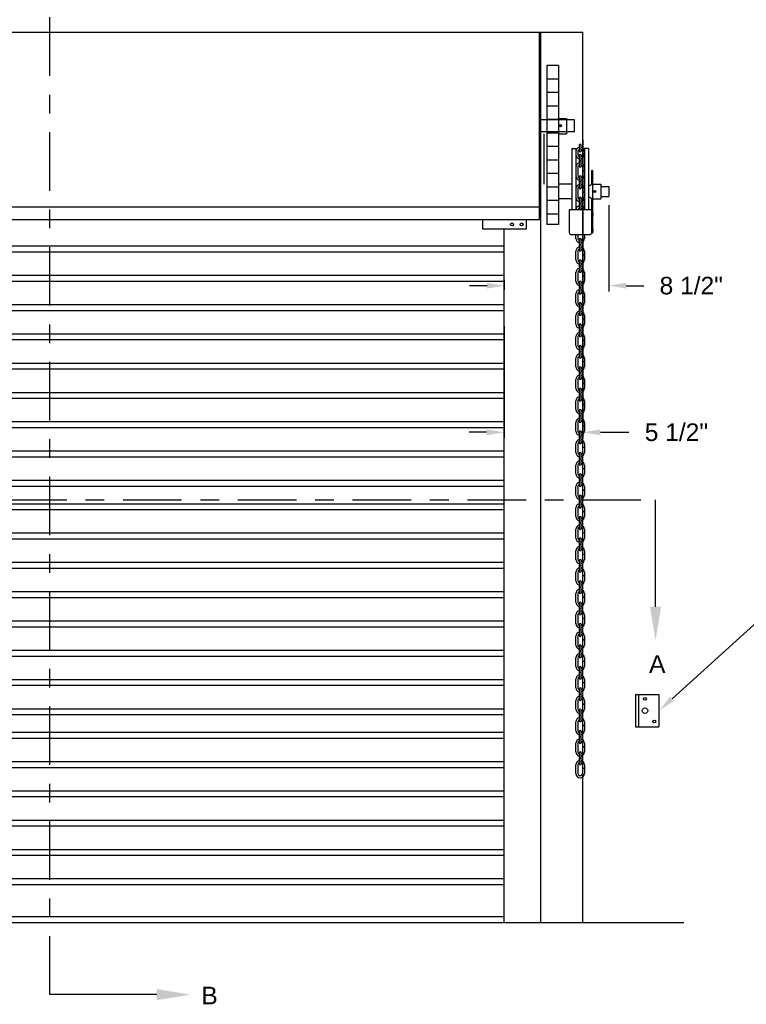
# Model space of a CAD drawing. Header units: inches. Extents: x 169.6 to 213.8, y 195 to 266.5.
# Tile 39 of 50: x 204.1 to 208, y 219.9 to 225.2. Entities that reach past the tile are written whole.
import ezdxf
from ezdxf import colors
from ezdxf.entities.mleader import LeaderData, LeaderLine
from ezdxf.math import Vec2, Vec3

# ---------------------------------------------------------------- set-up
doc = ezdxf.new("R2010")
doc.units = ezdxf.units.IN
doc.header["$LTSCALE"] = 0.25
doc.header["$MEASUREMENT"] = 0
doc.linetypes.add('CENTER', pattern=[2, 1.25, -0.25, 0.25, -0.25])
for name, color, linetype in [('ANNOTATIONS', 1, 'Continuous'), ('CHAIN HOIST RH', 7, 'Continuous'), ('SECTION CUTS', 6, 'CENTER')]:
    doc.layers.add(name, color=color, linetype=linetype)
doc.styles.add('ARIAL', font='arial.ttf', dxfattribs={"height": 0.09375})
doc.styles.get("Standard").update_dxf_attribs({"font": 'romans.shx'})
doc.dimstyles.new('STANDARD$0', dxfattribs={"dimtxt": 0.09375, "dimasz": 0.09375, "dimexe": 0.03125, "dimexo": 0.046875, "dimgap": 0.09, "dimtad": 0, "dimtih": 1, "dimtoh": 1, "dimdec": 4, "dimzin": 0, "dimdsep": 46, "dimtxsty": 'ARIAL', "dimcen": 0.09, "dimadec": 0, "dimazin": 0, "dimtfac": 1, "dimtdec": 4, "dimtofl": 0, "dimtmove": 0, "dimatfit": 1, "dimfxl": 1, "dimtolj": 1, "dimtzin": 0, "dimarcsym": 0})

# ---------------------------------------------------------------- blocks, each defined once
blk = doc.blocks.new('*D60')
at = {"layer": 'ANNOTATIONS', "color": 0, "lineweight": -2, "transparency": 16777216}
for p, q in [((207.1082, 224.5253), (207.1082, 222.9317)), ((206.6881, 223.5294), (206.6881, 222.9317)), ((206.5944, 222.9629), (206.5006, 222.9629)), ((207.2019, 222.9629), (207.3539, 222.9629))]:
    blk.add_line(p, q, dxfattribs=at)
at = {"layer": 'ANNOTATIONS', "color": 0, "transparency": 16777216}
for points in [[(206.5944, 222.9785), (206.5944, 222.9473), (206.6881, 222.9629)], [(207.2019, 222.9785), (207.2019, 222.9473), (207.1082, 222.9629)]]:
    blk.add_solid(points, dxfattribs=at)
at = {"layer": 'defpoints', "color": 0, "transparency": 16777216}
for p in [(207.1082, 224.5722), (206.6881, 223.5763), (207.1082, 222.9629)]:
    blk.add_point(p, dxfattribs=at)
at = {"layer": 'ANNOTATIONS', "color": 0, "transparency": 16777216, "insert": (207.607, 222.9629), "char_height": 0.09375, "attachment_point": 5, "style": 'ARIAL'}
blk.add_mtext('\\A1;5 1/2"', dxfattribs=at)
blk = doc.blocks.new('*D71')
at = {"layer": 'ANNOTATIONS', "color": 0, "lineweight": -2, "transparency": 16777216}
for p, q in [((207.2455, 224.1746), (207.2455, 223.7138)), ((206.6904, 223.7232), (206.6904, 223.7763)), ((206.5967, 223.745), (206.5029, 223.745)), ((207.3393, 223.745), (207.433, 223.745))]:
    blk.add_line(p, q, dxfattribs=at)
at = {"layer": 'ANNOTATIONS', "color": 0, "transparency": 16777216}
for points in [[(206.5967, 223.7606), (206.5967, 223.7294), (206.6904, 223.745)], [(207.3393, 223.7606), (207.3393, 223.7294), (207.2455, 223.745)]]:
    blk.add_solid(points, dxfattribs=at)
at = {"layer": 'defpoints', "color": 0, "transparency": 16777216}
for p in [(207.2455, 224.2215), (207.2455, 223.745), (206.6904, 223.6763)]:
    blk.add_point(p, dxfattribs=at)
at = {"layer": 'ANNOTATIONS', "color": 0, "transparency": 16777216, "insert": (207.6862, 223.745), "char_height": 0.09375, "attachment_point": 5, "style": 'ARIAL'}
blk.add_mtext('\\A1;8 1/2"', dxfattribs=at)

msp = doc.modelspace()

# ---------------------------------------------------------------- linework, layer by layer
at = {"layer": 'CHAIN HOIST RH', "linetype": 'Continuous'}
for p, q in [((201.26806, 225.0981), (207.1082, 225.0981)), ((206.87563, 224.0981), (206.87563, 225.0981)), ((206.88351, 220.3481), (206.88351, 225.0981)), ((207.1082, 220.3481), (207.1082, 225.0981)), ((207.06313, 224.62935), (206.87563, 224.62935)), ((207.06313, 224.56685), (207.06313, 224.62935)), ((206.87563, 224.56685), (207.06313, 224.56685)), ((206.90136, 224.28672), (206.90136, 224.55458)), ((206.87563, 224.16391), (201.50063, 224.16391)), ((201.50063, 224.0981), (206.87563, 224.0981)), ((206.57418, 224.04568), (206.57418, 224.0981)), ((206.80499, 224.0981), (206.80499, 224.04568)), ((206.80499, 224.04568), (206.57418, 224.04568)), ((206.68813, 220.3481), (206.68813, 224.04568)), ((207.38891, 221.56454), (207.38891, 221.39266)), ((207.38891, 221.56454), (207.51391, 221.56454)), ((207.40453, 221.56454), (207.40453, 221.39266)), ((207.51391, 221.56454), (207.51391, 221.39266)), ((207.38891, 221.39266), (207.51391, 221.39266))]:
    msp.add_line(p, q, dxfattribs=at)
at = {"layer": 'CHAIN HOIST RH'}
for p, q in [((206.91488, 224.91858), (206.91488, 224.07054)), ((206.97707, 224.91858), (206.91488, 224.91858)), ((206.97707, 224.91858), (206.97707, 224.07054)), ((206.97707, 224.84697), (206.91488, 224.84697)), ((206.97707, 224.77497), (206.91488, 224.77497)), ((206.97707, 224.70297), (206.91488, 224.70297)), ((206.97707, 224.63097), (206.91488, 224.63097)), ((206.97707, 224.63741), (207.02078, 224.63741)), ((207.02078, 224.63741), (207.02078, 224.55458)), ((206.97707, 224.55897), (206.91488, 224.55897)), ((206.97707, 224.55458), (207.02078, 224.55458)), ((206.97707, 224.48697), (206.91488, 224.48697)), ((207.04868, 224.47661), (207.0706, 224.47661)), ((207.04868, 224.47661), (207.04868, 224.15042)), ((207.0706, 224.47661), (207.0706, 224.15042)), ((207.0817, 224.46067), (207.0817, 224.44442)), ((207.08797, 224.49418), (207.08797, 224.46443)), ((207.09907, 224.46443), (207.09907, 224.49418)), ((207.10534, 224.46067), (207.10534, 224.44442)), ((207.11644, 224.47661), (207.11644, 224.15042)), ((207.13837, 224.47661), (207.11644, 224.47661)), ((207.13837, 224.47661), (207.13837, 224.15042)), ((206.97707, 224.41497), (206.91488, 224.41497)), ((207.08797, 224.43909), (207.08797, 224.41271)), ((207.08797, 224.41271), (207.09907, 224.41271)), ((207.08797, 224.41181), (207.08797, 224.38205)), ((207.08797, 224.41181), (207.09907, 224.41181)), ((207.09907, 224.41271), (207.09907, 224.43909)), ((207.09907, 224.38205), (207.09907, 224.41181)), ((207.10534, 224.45184), (207.11644, 224.45184)), ((207.10534, 224.45094), (207.11644, 224.45094)), ((207.0817, 224.37672), (207.0817, 224.3303)), ((207.10534, 224.37672), (207.10534, 224.35889)), ((207.10534, 224.35889), (207.11644, 224.35889)), ((207.10534, 224.358), (207.11644, 224.358)), ((207.10534, 224.358), (207.10534, 224.3303)), ((207.15501, 224.29001), (207.15501, 224.35865)), ((207.15947, 224.35865), (207.15501, 224.35865)), ((207.15947, 224.35865), (207.15947, 224.02564)), ((206.97707, 224.34297), (206.91488, 224.34297)), ((207.08797, 224.32497), (207.08797, 224.26793)), ((207.08797, 224.30098), (207.09907, 224.30098)), ((207.08797, 224.30008), (207.09907, 224.30008)), ((207.09907, 224.26793), (207.09907, 224.32497)), ((206.97707, 224.27097), (206.91488, 224.27097)), ((207.04868, 224.28672), (206.97707, 224.28672)), ((207.0817, 224.2626), (207.0817, 224.21618)), ((207.10534, 224.2626), (207.10534, 224.24477)), ((207.10534, 224.24477), (207.11644, 224.24477)), ((207.10534, 224.24387), (207.11644, 224.24387)), ((207.10534, 224.24387), (207.10534, 224.21618)), ((207.14526, 224.28026), (207.13837, 224.28026)), ((207.15947, 224.28672), (207.20317, 224.28672)), ((207.20317, 224.28672), (207.20317, 224.2081)), ((207.20317, 224.27336), (207.24552, 224.27336)), ((207.24552, 224.27336), (207.24552, 224.22146)), ((206.97707, 224.19897), (206.91488, 224.19897)), ((207.04868, 224.2081), (206.97707, 224.2081)), ((207.08797, 224.21085), (207.08797, 224.18446)), ((207.09907, 224.18446), (207.09907, 224.21085)), ((207.14526, 224.21456), (207.13837, 224.21456)), ((207.15501, 224.02797), (207.15501, 224.20481)), ((207.15947, 224.2081), (207.20317, 224.2081)), ((207.20317, 224.22146), (207.24552, 224.22146)), ((207.03469, 224.15042), (207.03469, 224.02797)), ((207.15501, 224.15042), (207.03469, 224.15042)), ((207.08797, 224.18446), (207.09907, 224.18446)), ((207.08797, 224.18356), (207.09907, 224.18356)), ((207.08797, 224.18356), (207.08797, 224.15381)), ((207.09907, 224.15381), (207.09907, 224.18356)), ((206.97707, 224.12697), (206.91488, 224.12697)), ((206.97707, 224.07054), (206.91488, 224.07054)), ((207.04444, 224.01822), (207.14526, 224.01822)), ((207.0706, 223.99684), (207.0706, 224.01822)), ((207.0817, 224.01822), (207.0817, 223.99684)), ((207.08797, 223.9915), (207.08797, 223.96512)), ((207.09907, 223.96512), (207.09907, 223.9915)), ((207.10534, 224.01822), (207.10534, 223.99684)), ((207.11644, 224.01822), (207.11644, 223.99684)), ((207.15501, 224.0274), (207.15501, 224.02564)), ((207.15947, 224.02564), (207.15501, 224.02564)), ((207.0706, 223.88271), (207.0706, 223.92914)), ((207.0817, 223.92914), (207.0817, 223.88271)), ((207.08797, 223.96512), (207.09907, 223.96512)), ((207.08797, 223.96422), (207.09907, 223.96422)), ((207.08797, 223.96422), (207.08797, 223.93447)), ((207.09907, 223.93447), (207.09907, 223.96422)), ((207.10534, 223.92914), (207.10534, 223.91131)), ((207.11644, 223.92914), (207.11644, 223.91131)), ((207.08797, 223.87738), (207.08797, 223.851)), ((207.09907, 223.851), (207.09907, 223.87738)), ((207.10534, 223.91131), (207.11644, 223.91131)), ((207.10534, 223.91041), (207.10534, 223.88271)), ((207.10534, 223.91041), (207.11644, 223.91041)), ((207.11644, 223.91041), (207.11644, 223.88271)), ((207.08797, 223.851), (207.09907, 223.851)), ((207.08797, 223.8501), (207.08797, 223.82034)), ((207.08797, 223.8501), (207.09907, 223.8501)), ((207.09907, 223.82034), (207.09907, 223.8501)), ((207.0706, 223.76859), (207.0706, 223.81501)), ((207.0817, 223.81501), (207.0817, 223.76859)), ((207.10534, 223.81501), (207.10534, 223.79719)), ((207.10534, 223.79719), (207.11644, 223.79719)), ((207.10534, 223.79629), (207.11644, 223.79629)), ((207.10534, 223.79629), (207.10534, 223.76859)), ((207.11644, 223.81501), (207.11644, 223.79719)), ((207.11644, 223.79629), (207.11644, 223.76859)), ((207.08797, 223.76326), (207.08797, 223.73688)), ((207.08797, 223.73688), (207.09907, 223.73688)), ((207.08797, 223.73598), (207.08797, 223.70622)), ((207.08797, 223.73598), (207.09907, 223.73598)), ((207.09907, 223.73688), (207.09907, 223.76326)), ((207.09907, 223.70622), (207.09907, 223.73598)), ((207.0706, 223.65447), (207.0706, 223.70089)), ((207.0817, 223.70089), (207.0817, 223.65447)), ((207.10534, 223.70089), (207.10534, 223.68307)), ((207.10534, 223.68307), (207.11644, 223.68307)), ((207.10534, 223.68217), (207.11644, 223.68217)), ((207.10534, 223.68217), (207.10534, 223.65447)), ((207.11644, 223.70089), (207.11644, 223.68307)), ((207.11644, 223.68217), (207.11644, 223.65447)), ((207.08797, 223.64914), (207.08797, 223.62276)), ((207.08797, 223.62276), (207.09907, 223.62276)), ((207.08797, 223.62186), (207.08797, 223.5921)), ((207.08797, 223.62186), (207.09907, 223.62186)), ((207.09907, 223.62276), (207.09907, 223.64914)), ((207.09907, 223.5921), (207.09907, 223.62186)), ((207.0706, 223.54035), (207.0706, 223.58677)), ((207.0817, 223.58677), (207.0817, 223.54035)), ((207.10534, 223.58677), (207.10534, 223.56894)), ((207.10534, 223.56894), (207.11644, 223.56894)), ((207.10534, 223.56804), (207.11644, 223.56804)), ((207.10534, 223.56804), (207.10534, 223.54035)), ((207.11644, 223.58677), (207.11644, 223.56894)), ((207.11644, 223.56804), (207.11644, 223.54035)), ((207.08797, 223.53502), (207.08797, 223.50863)), ((207.08797, 223.50863), (207.09907, 223.50863)), ((207.09907, 223.50863), (207.09907, 223.53502)), ((207.0706, 223.42623), (207.0706, 223.47265)), ((207.0817, 223.47265), (207.0817, 223.42623)), ((207.08797, 223.50773), (207.08797, 223.47798)), ((207.08797, 223.50773), (207.09907, 223.50773)), ((207.09907, 223.47798), (207.09907, 223.50773)), ((207.10534, 223.47265), (207.10534, 223.45482)), ((207.11644, 223.47265), (207.11644, 223.45482)), ((207.08797, 223.42089), (207.08797, 223.39451)), ((207.09907, 223.39451), (207.09907, 223.42089)), ((207.10534, 223.45482), (207.11644, 223.45482)), ((207.10534, 223.45392), (207.11644, 223.45392)), ((207.10534, 223.45392), (207.10534, 223.42623)), ((207.11644, 223.45392), (207.11644, 223.42623)), ((207.0706, 223.3121), (207.0706, 223.35853)), ((207.0817, 223.35853), (207.0817, 223.3121)), ((207.08797, 223.39451), (207.09907, 223.39451)), ((207.08797, 223.39361), (207.09907, 223.39361)), ((207.08797, 223.39361), (207.08797, 223.36386)), ((207.09907, 223.36386), (207.09907, 223.39361)), ((207.10534, 223.35853), (207.10534, 223.3407)), ((207.11644, 223.35853), (207.11644, 223.3407)), ((207.08797, 223.30677), (207.08797, 223.28039)), ((207.09907, 223.28039), (207.09907, 223.30677)), ((207.10534, 223.3407), (207.11644, 223.3407)), ((207.10534, 223.3398), (207.10534, 223.3121)), ((207.10534, 223.3398), (207.11644, 223.3398)), ((207.11644, 223.3398), (207.11644, 223.3121)), ((207.08797, 223.28039), (207.09907, 223.28039)), ((207.08797, 223.27949), (207.09907, 223.27949)), ((207.08797, 223.27949), (207.08797, 223.24974)), ((207.09907, 223.24974), (207.09907, 223.27949)), ((207.0706, 223.19798), (207.0706, 223.2444)), ((207.0817, 223.2444), (207.0817, 223.19798)), ((207.10534, 223.2444), (207.10534, 223.22658)), ((207.10534, 223.22658), (207.11644, 223.22658)), ((207.10534, 223.22568), (207.10534, 223.19798)), ((207.10534, 223.22568), (207.11644, 223.22568)), ((207.11644, 223.2444), (207.11644, 223.22658)), ((207.11644, 223.22568), (207.11644, 223.19798)), ((207.08797, 223.19265), (207.08797, 223.16627)), ((207.08797, 223.16627), (207.09907, 223.16627)), ((207.08797, 223.16537), (207.09907, 223.16537)), ((207.08797, 223.16537), (207.08797, 223.13561)), ((207.09907, 223.16627), (207.09907, 223.19265)), ((207.09907, 223.13561), (207.09907, 223.16537)), ((207.0706, 223.08386), (207.0706, 223.13028)), ((207.0817, 223.13028), (207.0817, 223.08386)), ((207.10534, 223.13028), (207.10534, 223.11246)), ((207.10534, 223.11246), (207.11644, 223.11246)), ((207.10534, 223.11156), (207.10534, 223.08386)), ((207.10534, 223.11156), (207.11644, 223.11156)), ((207.11644, 223.13028), (207.11644, 223.11246)), ((207.11644, 223.11156), (207.11644, 223.08386)), ((207.08797, 223.07853), (207.08797, 223.05215)), ((207.08797, 223.05215), (207.09907, 223.05215)), ((207.08797, 223.05125), (207.09907, 223.05125)), ((207.08797, 223.05125), (207.08797, 223.02149)), ((207.09907, 223.05215), (207.09907, 223.07853)), ((207.09907, 223.02149), (207.09907, 223.05125)), ((207.0706, 222.96974), (207.0706, 223.01616)), ((207.0817, 223.01616), (207.0817, 222.96974)), ((207.10534, 223.01616), (207.10534, 222.99833)), ((207.10534, 222.99833), (207.11644, 222.99833)), ((207.10534, 222.99744), (207.10534, 222.96974)), ((207.10534, 222.99744), (207.11644, 222.99744)), ((207.11644, 223.01616), (207.11644, 222.99833)), ((207.11644, 222.99744), (207.11644, 222.96974)), ((207.08797, 222.96441), (207.08797, 222.93802)), ((207.08797, 222.93802), (207.09907, 222.93802)), ((207.08797, 222.93713), (207.08797, 222.90737)), ((207.08797, 222.93713), (207.09907, 222.93713)), ((207.09907, 222.93802), (207.09907, 222.96441)), ((207.09907, 222.90737), (207.09907, 222.93713)), ((207.0706, 222.85562), (207.0706, 222.90204)), ((207.0817, 222.90204), (207.0817, 222.85562)), ((207.10534, 222.90204), (207.10534, 222.88421)), ((207.10534, 222.88421), (207.11644, 222.88421)), ((207.10534, 222.88331), (207.11644, 222.88331)), ((207.10534, 222.88331), (207.10534, 222.85562)), ((207.11644, 222.90204), (207.11644, 222.88421)), ((207.11644, 222.88331), (207.11644, 222.85562)), ((207.08797, 222.85029), (207.08797, 222.8239)), ((207.09907, 222.8239), (207.09907, 222.85029)), ((207.0706, 222.74149), (207.0706, 222.78792)), ((207.0817, 222.78792), (207.0817, 222.74149)), ((207.08797, 222.8239), (207.09907, 222.8239)), ((207.08797, 222.823), (207.08797, 222.79325)), ((207.08797, 222.823), (207.09907, 222.823)), ((207.09907, 222.79325), (207.09907, 222.823)), ((207.10534, 222.78792), (207.10534, 222.77009)), ((207.11644, 222.78792), (207.11644, 222.77009)), ((207.08797, 222.73616), (207.08797, 222.70978)), ((207.09907, 222.70978), (207.09907, 222.73616)), ((207.10534, 222.77009), (207.11644, 222.77009)), ((207.10534, 222.76919), (207.11644, 222.76919)), ((207.10534, 222.76919), (207.10534, 222.74149)), ((207.11644, 222.76919), (207.11644, 222.74149)), ((207.0706, 222.62737), (207.0706, 222.6738)), ((207.0817, 222.6738), (207.0817, 222.62737)), ((207.08797, 222.70978), (207.09907, 222.70978)), ((207.08797, 222.70888), (207.09907, 222.70888)), ((207.08797, 222.70888), (207.08797, 222.67913)), ((207.09907, 222.67913), (207.09907, 222.70888)), ((207.10534, 222.6738), (207.10534, 222.65597)), ((207.11644, 222.6738), (207.11644, 222.65597)), ((207.08797, 222.62204), (207.08797, 222.59566)), ((207.09907, 222.59566), (207.09907, 222.62204)), ((207.10534, 222.65597), (207.11644, 222.65597)), ((207.10534, 222.65507), (207.10534, 222.62737)), ((207.10534, 222.65507), (207.11644, 222.65507)), ((207.11644, 222.65507), (207.11644, 222.62737)), ((207.08797, 222.59566), (207.09907, 222.59566)), ((207.08797, 222.59476), (207.08797, 222.565)), ((207.08797, 222.59476), (207.09907, 222.59476)), ((207.09907, 222.565), (207.09907, 222.59476)), ((207.0706, 222.51325), (207.0706, 222.55967)), ((207.0817, 222.55967), (207.0817, 222.51325)), ((207.10534, 222.55967), (207.10534, 222.54185)), ((207.10534, 222.54185), (207.11644, 222.54185)), ((207.10534, 222.54095), (207.11644, 222.54095)), ((207.10534, 222.54095), (207.10534, 222.51325)), ((207.11644, 222.55967), (207.11644, 222.54185)), ((207.11644, 222.54095), (207.11644, 222.51325)), ((207.08797, 222.50792), (207.08797, 222.48154)), ((207.08797, 222.48154), (207.09907, 222.48154)), ((207.08797, 222.48064), (207.08797, 222.45088)), ((207.08797, 222.48064), (207.09907, 222.48064)), ((207.09907, 222.48154), (207.09907, 222.50792)), ((207.09907, 222.45088), (207.09907, 222.48064)), ((207.0706, 222.39913), (207.0706, 222.44555)), ((207.0817, 222.44555), (207.0817, 222.39913)), ((207.10534, 222.44555), (207.10534, 222.42772)), ((207.10534, 222.42772), (207.11644, 222.42772)), ((207.10534, 222.42683), (207.11644, 222.42683)), ((207.10534, 222.42683), (207.10534, 222.39913)), ((207.11644, 222.44555), (207.11644, 222.42772)), ((207.11644, 222.42683), (207.11644, 222.39913)), ((207.08797, 222.3938), (207.08797, 222.36741)), ((207.08797, 222.36741), (207.09907, 222.36741)), ((207.08797, 222.36652), (207.08797, 222.33676)), ((207.08797, 222.36652), (207.09907, 222.36652)), ((207.09907, 222.36741), (207.09907, 222.3938)), ((207.09907, 222.33676), (207.09907, 222.36652)), ((207.0706, 222.28501), (207.0706, 222.33143)), ((207.0817, 222.33143), (207.0817, 222.28501)), ((207.10534, 222.33143), (207.10534, 222.3136)), ((207.10534, 222.3136), (207.11644, 222.3136)), ((207.10534, 222.3127), (207.11644, 222.3127)), ((207.10534, 222.3127), (207.10534, 222.28501)), ((207.11644, 222.33143), (207.11644, 222.3136)), ((207.11644, 222.3127), (207.11644, 222.28501)), ((207.08797, 222.27968), (207.08797, 222.25329)), ((207.08797, 222.25329), (207.09907, 222.25329)), ((207.08797, 222.25239), (207.08797, 222.22264)), ((207.08797, 222.25239), (207.09907, 222.25239)), ((207.09907, 222.25329), (207.09907, 222.27968)), ((207.09907, 222.22264), (207.09907, 222.25239)), ((207.0706, 222.17088), (207.0706, 222.21731)), ((207.0817, 222.21731), (207.0817, 222.17088)), ((207.10534, 222.21731), (207.10534, 222.19948)), ((207.10534, 222.19948), (207.11644, 222.19948)), ((207.10534, 222.19858), (207.11644, 222.19858)), ((207.10534, 222.19858), (207.10534, 222.17088)), ((207.11644, 222.21731), (207.11644, 222.19948)), ((207.11644, 222.19858), (207.11644, 222.17088)), ((207.08797, 222.16555), (207.08797, 222.13917)), ((207.09907, 222.13917), (207.09907, 222.16555)), ((207.0706, 222.05676), (207.0706, 222.10319)), ((207.0817, 222.10319), (207.0817, 222.05676)), ((207.08797, 222.13917), (207.09907, 222.13917)), ((207.08797, 222.13827), (207.09907, 222.13827)), ((207.08797, 222.13827), (207.08797, 222.10852)), ((207.09907, 222.10852), (207.09907, 222.13827)), ((207.10534, 222.10319), (207.10534, 222.08536)), ((207.11644, 222.10319), (207.11644, 222.08536)), ((207.08797, 222.05143), (207.08797, 222.02505)), ((207.09907, 222.02505), (207.09907, 222.05143)), ((207.10534, 222.08536), (207.11644, 222.08536)), ((207.10534, 222.08446), (207.10534, 222.05676)), ((207.10534, 222.08446), (207.11644, 222.08446)), ((207.11644, 222.08446), (207.11644, 222.05676)), ((207.0706, 221.94264), (207.0706, 221.98906)), ((207.0817, 221.98906), (207.0817, 221.94264)), ((207.08797, 222.02505), (207.09907, 222.02505)), ((207.08797, 222.02415), (207.09907, 222.02415)), ((207.08797, 222.02415), (207.08797, 221.99439)), ((207.09907, 221.99439), (207.09907, 222.02415)), ((207.10534, 221.98906), (207.10534, 221.97124)), ((207.11644, 221.98906), (207.11644, 221.97124)), ((207.08797, 221.93731), (207.08797, 221.91093)), ((207.09907, 221.91093), (207.09907, 221.93731)), ((207.10534, 221.97124), (207.11644, 221.97124)), ((207.10534, 221.97034), (207.10534, 221.94264)), ((207.10534, 221.97034), (207.11644, 221.97034)), ((207.11644, 221.97034), (207.11644, 221.94264)), ((207.08797, 221.91093), (207.09907, 221.91093)), ((207.08797, 221.91003), (207.09907, 221.91003)), ((207.08797, 221.91003), (207.08797, 221.88027)), ((207.09907, 221.88027), (207.09907, 221.91003)), ((207.0706, 221.82852), (207.0706, 221.87494)), ((207.0817, 221.87494), (207.0817, 221.82852)), ((207.10534, 221.87494), (207.10534, 221.85712)), ((207.10534, 221.85712), (207.11644, 221.85712)), ((207.10534, 221.85622), (207.10534, 221.82852)), ((207.10534, 221.85622), (207.11644, 221.85622)), ((207.11644, 221.87494), (207.11644, 221.85712)), ((207.11644, 221.85622), (207.11644, 221.82852)), ((207.08797, 221.82319), (207.08797, 221.79681)), ((207.08797, 221.79681), (207.09907, 221.79681)), ((207.08797, 221.79591), (207.08797, 221.76615)), ((207.08797, 221.79591), (207.09907, 221.79591)), ((207.09907, 221.79681), (207.09907, 221.82319)), ((207.09907, 221.76615), (207.09907, 221.79591)), ((207.0706, 221.7144), (207.0706, 221.76082)), ((207.0817, 221.76082), (207.0817, 221.7144)), ((207.10534, 221.76082), (207.10534, 221.74299)), ((207.10534, 221.74299), (207.11644, 221.74299)), ((207.10534, 221.74209), (207.11644, 221.74209)), ((207.10534, 221.74209), (207.10534, 221.7144)), ((207.11644, 221.76082), (207.11644, 221.74299)), ((207.11644, 221.74209), (207.11644, 221.7144)), ((207.08797, 221.70907), (207.08797, 221.68268)), ((207.08797, 221.68268), (207.09907, 221.68268)), ((207.08797, 221.68178), (207.08797, 221.65203)), ((207.08797, 221.68178), (207.09907, 221.68178)), ((207.09907, 221.68268), (207.09907, 221.70907)), ((207.09907, 221.65203), (207.09907, 221.68178)), ((207.0706, 221.60028), (207.0706, 221.6467)), ((207.0817, 221.6467), (207.0817, 221.60028)), ((207.10534, 221.6467), (207.10534, 221.62887)), ((207.10534, 221.62887), (207.11644, 221.62887)), ((207.10534, 221.62797), (207.11644, 221.62797)), ((207.10534, 221.62797), (207.10534, 221.60028)), ((207.11644, 221.6467), (207.11644, 221.62887)), ((207.11644, 221.62797), (207.11644, 221.60028)), ((207.08797, 221.59494), (207.08797, 221.56856)), ((207.08797, 221.56856), (207.09907, 221.56856)), ((207.08797, 221.56766), (207.08797, 221.53791)), ((207.08797, 221.56766), (207.09907, 221.56766)), ((207.09907, 221.56856), (207.09907, 221.59494)), ((207.09907, 221.53791), (207.09907, 221.56766)), ((207.0706, 221.48615), (207.0706, 221.53258)), ((207.0817, 221.53258), (207.0817, 221.48615)), ((207.10534, 221.53258), (207.10534, 221.51475)), ((207.10534, 221.51475), (207.11644, 221.51475)), ((207.10534, 221.51385), (207.11644, 221.51385)), ((207.10534, 221.51385), (207.10534, 221.48615)), ((207.11644, 221.53258), (207.11644, 221.51475)), ((207.11644, 221.51385), (207.11644, 221.48615)), ((207.08797, 221.48082), (207.08797, 221.45444)), ((207.09907, 221.45444), (207.09907, 221.48082)), ((207.0706, 221.37203), (207.0706, 221.41845)), ((207.0817, 221.41845), (207.0817, 221.37203)), ((207.08797, 221.45444), (207.09907, 221.45444)), ((207.08797, 221.45354), (207.08797, 221.42379)), ((207.08797, 221.45354), (207.09907, 221.45354)), ((207.09907, 221.42379), (207.09907, 221.45354)), ((207.10534, 221.41845), (207.10534, 221.40063)), ((207.11644, 221.41845), (207.11644, 221.40063)), ((207.08797, 221.3667), (207.08797, 221.34032)), ((207.09907, 221.34032), (207.09907, 221.3667)), ((207.10534, 221.40063), (207.11644, 221.40063)), ((207.10534, 221.39973), (207.11644, 221.39973)), ((207.10534, 221.39973), (207.10534, 221.37203)), ((207.11644, 221.39973), (207.11644, 221.37203)), ((207.0706, 221.25791), (207.0706, 221.30433)), ((207.0817, 221.30433), (207.0817, 221.25791)), ((207.08797, 221.34032), (207.09907, 221.34032)), ((207.08797, 221.33942), (207.09907, 221.33942)), ((207.08797, 221.33942), (207.08797, 221.30966)), ((207.09907, 221.30966), (207.09907, 221.33942)), ((207.10534, 221.30433), (207.10534, 221.28651)), ((207.11644, 221.30433), (207.11644, 221.28651)), ((207.08797, 221.25258), (207.08797, 221.2262)), ((207.09907, 221.2262), (207.09907, 221.25258)), ((207.10534, 221.28651), (207.11644, 221.28651)), ((207.10534, 221.28561), (207.10534, 221.25791)), ((207.10534, 221.28561), (207.11644, 221.28561)), ((207.11644, 221.28561), (207.11644, 221.25791)), ((207.08797, 221.2262), (207.09907, 221.2262)), ((207.08797, 221.2253), (207.09907, 221.2253)), ((207.08797, 221.2253), (207.08797, 221.19554)), ((207.09907, 221.19554), (207.09907, 221.2253)), ((207.0706, 221.14379), (207.0706, 221.19021)), ((207.0817, 221.19021), (207.0817, 221.14379)), ((207.10534, 221.19021), (207.10534, 221.17238)), ((207.10534, 221.17238), (207.11644, 221.17238)), ((207.10534, 221.17148), (207.10534, 221.14379)), ((207.10534, 221.17148), (207.11644, 221.17148)), ((207.11644, 221.19021), (207.11644, 221.17238)), ((207.11644, 221.17148), (207.11644, 221.14379)), ((206.68813, 220.37935), (201.68813, 220.37935)), ((200.89514, 220.3481), (207.64729, 220.3481))]:
    msp.add_line(p, q, dxfattribs=at)
at = {"layer": 'CHAIN HOIST RH', "color": 7}
for p, q in [((201.68813, 223.95732), (206.68813, 223.95732)), ((201.68813, 223.92607), (206.68813, 223.92607)), ((201.68813, 223.80107), (206.68813, 223.80107)), ((201.68813, 223.76982), (206.68813, 223.76982)), ((201.68813, 223.64482), (206.68813, 223.64482)), ((201.68813, 223.61357), (206.68813, 223.61357)), ((201.68813, 223.48857), (206.68813, 223.48857)), ((201.68813, 223.45732), (206.68813, 223.45732)), ((201.68813, 223.33232), (206.68813, 223.33232)), ((201.68813, 223.30107), (206.68813, 223.30107)), ((201.68813, 223.17607), (206.68813, 223.17607)), ((201.68813, 223.14482), (206.68813, 223.14482)), ((201.68813, 223.01982), (206.68813, 223.01982)), ((201.68813, 222.98857), (206.68813, 222.98857)), ((201.68813, 222.86357), (206.68813, 222.86357)), ((201.68813, 222.83232), (206.68813, 222.83232)), ((201.68813, 222.70732), (206.68813, 222.70732)), ((201.68813, 222.67607), (206.68813, 222.67607)), ((201.68813, 222.58232), (206.68813, 222.58232)), ((201.68813, 222.55107), (206.68813, 222.55107)), ((201.68813, 222.42607), (206.68813, 222.42607)), ((201.68813, 222.39482), (206.68813, 222.39482)), ((201.68813, 222.26982), (206.68813, 222.26982)), ((201.68813, 222.23857), (206.68813, 222.23857)), ((201.68813, 222.11357), (206.68813, 222.11357)), ((201.68813, 222.08232), (206.68813, 222.08232)), ((201.68813, 221.95732), (206.68813, 221.95732)), ((201.68813, 221.92607), (206.68813, 221.92607)), ((201.68813, 221.80107), (206.68813, 221.80107)), ((201.68813, 221.76982), (206.68813, 221.76982)), ((201.68813, 221.64482), (206.68813, 221.64482)), ((201.68813, 221.61357), (206.68813, 221.61357)), ((201.68813, 221.48857), (206.68813, 221.48857)), ((201.68813, 221.45732), (206.68813, 221.45732)), ((201.68813, 221.36357), (206.68813, 221.36357)), ((201.68813, 221.33232), (206.68813, 221.33232)), ((201.68813, 221.20732), (206.68813, 221.20732)), ((201.68813, 221.17607), (206.68813, 221.17607)), ((201.68813, 221.05107), (206.68813, 221.05107)), ((201.68813, 221.01982), (206.68813, 221.01982)), ((201.68813, 220.89482), (206.68813, 220.89482)), ((201.68813, 220.86357), (206.68813, 220.86357)), ((201.68813, 220.73857), (206.68813, 220.73857)), ((201.68813, 220.70732), (206.68813, 220.70732)), ((201.68813, 220.58232), (206.68813, 220.58232)), ((201.68813, 220.55107), (206.68813, 220.55107))]:
    msp.add_line(p, q, dxfattribs=at)
at = {"layer": 'CHAIN HOIST RH'}
for points in [[(206.98555, 224.59833), (206.98701, 224.60086), (206.98994, 224.60086), (206.9914, 224.59833), (206.98994, 224.5958), (206.98701, 224.5958)], [(207.16794, 224.24764), (207.16941, 224.25017), (207.17233, 224.25017), (207.17379, 224.24764), (207.17233, 224.24511), (207.16941, 224.24511)]]:
    msp.add_lwpolyline(points, close=True, dxfattribs=at)
for centre in [(206.98847, 224.59833), (207.17087, 224.24764)]:
    msp.add_circle(centre, 0.0057, dxfattribs=at)
at = {"layer": 'CHAIN HOIST RH', "linetype": 'Continuous'}
for centre, radius in [((206.72976, 224.07189), 0.00781), ((206.78094, 224.07189), 0.00781), ((207.43915, 221.54125), 0.00749), ((207.43915, 221.4786), 0.01455), ((207.48897, 221.42098), 0.00749)]:
    msp.add_circle(centre, radius, dxfattribs=at)
at = {"layer": 'CHAIN HOIST RH'}
for centre, radius, start, end in [((207.09352, 224.46067), 0.02292, 104.01225, 180), ((207.09352, 224.46067), 0.01182, 118.00044, 180), ((207.09352, 224.49418), 0.00555, 0, 180), ((207.09352, 224.46443), 0.00555, 180, 0), ((207.09352, 224.46067), 0.02292, 0, 75.98775), ((207.09352, 224.46067), 0.01182, 0, 61.99956), ((207.09352, 224.44442), 0.02292, 180, 255.98775), ((207.09352, 224.44442), 0.01182, 180, 241.99956), ((207.09352, 224.43909), 0.00555, 0, 180), ((207.09352, 224.44442), 0.01182, 298.00044, 0), ((207.09352, 224.44442), 0.02292, 284.01225, 0), ((207.09352, 224.37672), 0.02292, 104.01225, 180), ((207.09352, 224.37672), 0.01182, 118.00044, 180), ((207.09352, 224.38205), 0.00555, 180, 0), ((207.09352, 224.37672), 0.02292, 0, 75.98775), ((207.09352, 224.37672), 0.01182, 0, 61.99956), ((207.09352, 224.3303), 0.02292, 180, 255.98775), ((207.09352, 224.3303), 0.01182, 180, 241.99956), ((207.09352, 224.32497), 0.00555, 0, 180), ((207.09352, 224.3303), 0.02292, 284.01225, 0), ((207.09352, 224.3303), 0.01182, 298.00044, 0), ((207.09352, 224.2626), 0.02292, 104.01225, 180), ((207.09352, 224.2626), 0.01182, 118.00044, 180), ((207.09352, 224.26793), 0.00555, 180, 0), ((207.09352, 224.2626), 0.02292, 0, 75.98775), ((207.09352, 224.2626), 0.01182, 0, 61.99956), ((207.14526, 224.29001), 0.00975, 270, 0), ((207.09352, 224.21618), 0.02292, 180, 255.98775), ((207.09352, 224.21618), 0.01182, 180, 241.99956), ((207.09352, 224.21085), 0.00555, 0, 180), ((207.09352, 224.21618), 0.01182, 298.00044, 0), ((207.09352, 224.21618), 0.02292, 284.01225, 0), ((207.14526, 224.20481), 0.00975, 0, 90), ((207.09352, 224.14848), 0.02292, 104.01225, 175.13979), ((207.09352, 224.14848), 0.01182, 118.00044, 170.5447), ((207.09352, 224.15381), 0.00555, 180, 217.63339), ((207.09352, 224.15381), 0.00555, 322.36661, 0), ((207.09352, 224.14848), 0.02292, 4.86021, 75.98775), ((207.09352, 224.14848), 0.01182, 9.4553, 61.99956), ((207.15225, 224.12594), 0.01075, 312.1728, 47.8272), ((207.15225, 224.04223), 0.01075, 312.1728, 47.8272), ((207.04444, 224.02797), 0.00975, 180, 270), ((207.09352, 223.99684), 0.02292, 180, 255.98775), ((207.09352, 223.99684), 0.01182, 180, 241.99956), ((207.09352, 223.9915), 0.00555, 0, 180), ((207.09352, 223.99684), 0.01182, 298.00044, 0), ((207.09352, 223.99684), 0.02292, 284.01225, 0), ((207.14526, 224.02797), 0.00975, 270, 0), ((207.09352, 223.92914), 0.02292, 104.01225, 180), ((207.09352, 223.92914), 0.01182, 118.00044, 180), ((207.09352, 223.93447), 0.00555, 180, 0), ((207.09352, 223.92914), 0.02292, 0, 75.98775), ((207.09352, 223.92914), 0.01182, 0, 61.99956), ((207.09352, 223.88271), 0.02292, 180, 255.98775), ((207.09352, 223.88271), 0.01182, 180, 241.99956), ((207.09352, 223.87738), 0.00555, 0, 180), ((207.09352, 223.88271), 0.02292, 284.01225, 0), ((207.09352, 223.88271), 0.01182, 298.00044, 0), ((207.09352, 223.81501), 0.02292, 104.01225, 180), ((207.09352, 223.81501), 0.01182, 118.00044, 180), ((207.09352, 223.81501), 0.02292, 0, 75.98775), ((207.09352, 223.81501), 0.01182, 0, 61.99956), ((207.09352, 223.82034), 0.00555, 180, 0), ((207.09352, 223.76859), 0.02292, 180, 255.98775), ((207.09352, 223.70089), 0.02292, 104.01225, 180), ((207.09352, 223.76859), 0.01182, 180, 241.99956), ((207.09352, 223.76326), 0.00555, 0, 180), ((207.09352, 223.76859), 0.02292, 284.01225, 0), ((207.09352, 223.76859), 0.01182, 298.00044, 0), ((207.09352, 223.70089), 0.02292, 0, 75.98775), ((207.09352, 223.70089), 0.01182, 118.00044, 180), ((207.09352, 223.70622), 0.00555, 180, 0), ((207.09352, 223.70089), 0.01182, 0, 61.99956), ((207.09352, 223.65447), 0.02292, 180, 255.98775), ((207.09352, 223.65447), 0.01182, 180, 241.99956), ((207.09352, 223.64914), 0.00555, 0, 180), ((207.09352, 223.65447), 0.01182, 298.00044, 0), ((207.09352, 223.65447), 0.02292, 284.01225, 0), ((207.09352, 223.58677), 0.02292, 104.01225, 180), ((207.09352, 223.58677), 0.01182, 118.00044, 180), ((207.09352, 223.5921), 0.00555, 180, 0), ((207.09352, 223.58677), 0.02292, 0, 75.98775), ((207.09352, 223.58677), 0.01182, 0, 61.99956), ((207.09352, 223.54035), 0.02292, 180, 255.98775), ((207.09352, 223.54035), 0.01182, 180, 241.99956), ((207.09352, 223.53502), 0.00555, 0, 180), ((207.09352, 223.54035), 0.02292, 284.01225, 0), ((207.09352, 223.54035), 0.01182, 298.00044, 0), ((207.09352, 223.47265), 0.02292, 104.01225, 180), ((207.09352, 223.47265), 0.01182, 118.00044, 180), ((207.09352, 223.47798), 0.00555, 180, 0), ((207.09352, 223.47265), 0.02292, 0, 75.98775), ((207.09352, 223.47265), 0.01182, 0, 61.99956), ((207.09352, 223.42623), 0.02292, 180, 255.98775), ((207.09352, 223.42623), 0.01182, 180, 241.99956), ((207.09352, 223.42089), 0.00555, 0, 180), ((207.09352, 223.42623), 0.01182, 298.00044, 0), ((207.09352, 223.42623), 0.02292, 284.01225, 0), ((207.09352, 223.35853), 0.02292, 104.01225, 180), ((207.09352, 223.35853), 0.01182, 118.00044, 180), ((207.09352, 223.36386), 0.00555, 180, 0), ((207.09352, 223.35853), 0.02292, 0, 75.98775), ((207.09352, 223.35853), 0.01182, 0, 61.99956), ((207.09352, 223.3121), 0.02292, 180, 255.98775), ((207.09352, 223.3121), 0.01182, 180, 241.99956), ((207.09352, 223.30677), 0.00555, 0, 180), ((207.09352, 223.3121), 0.01182, 298.00044, 0), ((207.09352, 223.3121), 0.02292, 284.01225, 0), ((207.09352, 223.2444), 0.02292, 104.01225, 180), ((207.09352, 223.2444), 0.01182, 118.00044, 180), ((207.09352, 223.24974), 0.00555, 180, 0), ((207.09352, 223.2444), 0.02292, 0, 75.98775), ((207.09352, 223.2444), 0.01182, 0, 61.99956), ((207.09352, 223.19798), 0.02292, 180, 255.98775), ((207.09352, 223.19798), 0.01182, 180, 241.99956), ((207.09352, 223.19265), 0.00555, 0, 180), ((207.09352, 223.19798), 0.02292, 284.01225, 0), ((207.09352, 223.19798), 0.01182, 298.00044, 0), ((207.09352, 223.13028), 0.02292, 104.01225, 180), ((207.09352, 223.13028), 0.01182, 118.00044, 180), ((207.09352, 223.13028), 0.02292, 0, 75.98775), ((207.09352, 223.13028), 0.01182, 0, 61.99956), ((207.09352, 223.13561), 0.00555, 180, 0), ((207.09352, 223.08386), 0.02292, 180, 255.98775), ((207.09352, 223.01616), 0.02292, 104.01225, 180), ((207.09352, 223.08386), 0.01182, 180, 241.99956), ((207.09352, 223.07853), 0.00555, 0, 180), ((207.09352, 223.08386), 0.01182, 298.00044, 0), ((207.09352, 223.08386), 0.02292, 284.01225, 0), ((207.09352, 223.01616), 0.02292, 0, 75.98775), ((207.09352, 223.01616), 0.01182, 118.00044, 180), ((207.09352, 223.02149), 0.00555, 180, 0), ((207.09352, 223.01616), 0.01182, 0, 61.99956), ((207.09352, 222.96974), 0.02292, 180, 255.98775), ((207.09352, 222.96974), 0.01182, 180, 241.99956), ((207.09352, 222.96441), 0.00555, 0, 180), ((207.09352, 222.96974), 0.02292, 284.01225, 0), ((207.09352, 222.96974), 0.01182, 298.00044, 0), ((207.09352, 222.90204), 0.02292, 104.01225, 180), ((207.09352, 222.90204), 0.01182, 118.00044, 180), ((207.09352, 222.90737), 0.00555, 180, 0), ((207.09352, 222.90204), 0.02292, 0, 75.98775), ((207.09352, 222.90204), 0.01182, 0, 61.99956), ((207.09352, 222.85562), 0.02292, 180, 255.98775), ((207.09352, 222.85562), 0.01182, 180, 241.99956), ((207.09352, 222.85029), 0.00555, 0, 180), ((207.09352, 222.85562), 0.02292, 284.01225, 0), ((207.09352, 222.85562), 0.01182, 298.00044, 0), ((207.09352, 222.78792), 0.02292, 104.01225, 180), ((207.09352, 222.78792), 0.01182, 118.00044, 180), ((207.09352, 222.79325), 0.00555, 180, 0), ((207.09352, 222.78792), 0.02292, 0, 75.98775), ((207.09352, 222.78792), 0.01182, 0, 61.99956), ((207.09352, 222.74149), 0.02292, 180, 255.98775), ((207.09352, 222.74149), 0.01182, 180, 241.99956), ((207.09352, 222.73616), 0.00555, 0, 180), ((207.09352, 222.74149), 0.01182, 298.00044, 0), ((207.09352, 222.74149), 0.02292, 284.01225, 0), ((207.09352, 222.6738), 0.02292, 104.01225, 180), ((207.09352, 222.6738), 0.01182, 118.00044, 180), ((207.09352, 222.67913), 0.00555, 180, 0), ((207.09352, 222.6738), 0.02292, 0, 75.98775), ((207.09352, 222.6738), 0.01182, 0, 61.99956), ((207.09352, 222.62737), 0.02292, 180, 255.98775), ((207.09352, 222.62737), 0.01182, 180, 241.99956), ((207.09352, 222.62204), 0.00555, 0, 180), ((207.09352, 222.62737), 0.02292, 284.01225, 0), ((207.09352, 222.62737), 0.01182, 298.00044, 0), ((207.09352, 222.55967), 0.02292, 104.01225, 180), ((207.09352, 222.55967), 0.01182, 118.00044, 180), ((207.09352, 222.565), 0.00555, 180, 0), ((207.09352, 222.55967), 0.02292, 0, 75.98775), ((207.09352, 222.55967), 0.01182, 0, 61.99956), ((207.09352, 222.51325), 0.02292, 180, 255.98775), ((207.09352, 222.51325), 0.01182, 180, 241.99956), ((207.09352, 222.50792), 0.00555, 0, 180), ((207.09352, 222.51325), 0.02292, 284.01225, 0), ((207.09352, 222.51325), 0.01182, 298.00044, 0), ((207.09352, 222.44555), 0.02292, 104.01225, 180), ((207.09352, 222.44555), 0.02292, 0, 75.98775), ((207.09352, 222.44555), 0.01182, 118.00044, 180), ((207.09352, 222.45088), 0.00555, 180, 0), ((207.09352, 222.44555), 0.01182, 0, 61.99956), ((207.09352, 222.39913), 0.02292, 180, 255.98775), ((207.09352, 222.33143), 0.02292, 104.01225, 180), ((207.09352, 222.39913), 0.01182, 180, 241.99956), ((207.09352, 222.3938), 0.00555, 0, 180), ((207.09352, 222.39913), 0.01182, 298.00044, 0), ((207.09352, 222.39913), 0.02292, 284.01225, 0), ((207.09352, 222.33143), 0.02292, 0, 75.98775), ((207.09352, 222.33143), 0.01182, 118.00044, 180), ((207.09352, 222.33676), 0.00555, 180, 0), ((207.09352, 222.33143), 0.01182, 0, 61.99956), ((207.09352, 222.28501), 0.02292, 180, 255.98775), ((207.09352, 222.28501), 0.01182, 180, 241.99956), ((207.09352, 222.27968), 0.00555, 0, 180), ((207.09352, 222.28501), 0.02292, 284.01225, 0), ((207.09352, 222.28501), 0.01182, 298.00044, 0), ((207.09352, 222.21731), 0.02292, 104.01225, 180), ((207.09352, 222.21731), 0.01182, 118.00044, 180), ((207.09352, 222.22264), 0.00555, 180, 0), ((207.09352, 222.21731), 0.02292, 0, 75.98775), ((207.09352, 222.21731), 0.01182, 0, 61.99956), ((207.09352, 222.17088), 0.02292, 180, 255.98775), ((207.09352, 222.17088), 0.01182, 180, 241.99956), ((207.09352, 222.16555), 0.00555, 0, 180), ((207.09352, 222.17088), 0.01182, 298.00044, 0), ((207.09352, 222.17088), 0.02292, 284.01225, 0), ((207.09352, 222.10319), 0.02292, 104.01225, 180), ((207.09352, 222.10319), 0.01182, 118.00044, 180), ((207.09352, 222.10852), 0.00555, 180, 0), ((207.09352, 222.10319), 0.02292, 0, 75.98775), ((207.09352, 222.10319), 0.01182, 0, 61.99956), ((207.09352, 222.05676), 0.02292, 180, 255.98775), ((207.09352, 222.05676), 0.01182, 180, 241.99956), ((207.09352, 222.05143), 0.00555, 0, 180), ((207.09352, 222.05676), 0.01182, 298.00044, 0), ((207.09352, 222.05676), 0.02292, 284.01225, 0), ((207.09352, 221.98906), 0.02292, 104.01225, 180), ((207.09352, 221.98906), 0.01182, 118.00044, 180), ((207.09352, 221.99439), 0.00555, 180, 0), ((207.09352, 221.98906), 0.02292, 0, 75.98775), ((207.09352, 221.98906), 0.01182, 0, 61.99956), ((207.09352, 221.94264), 0.02292, 180, 255.98775), ((207.09352, 221.94264), 0.01182, 180, 241.99956), ((207.09352, 221.93731), 0.00555, 0, 180), ((207.09352, 221.94264), 0.02292, 284.01225, 0), ((207.09352, 221.94264), 0.01182, 298.00044, 0), ((207.09352, 221.87494), 0.02292, 104.01225, 180), ((207.09352, 221.87494), 0.01182, 118.00044, 180), ((207.09352, 221.88027), 0.00555, 180, 0), ((207.09352, 221.87494), 0.02292, 0, 75.98775), ((207.09352, 221.87494), 0.01182, 0, 61.99956), ((207.09352, 221.82852), 0.02292, 180, 255.98775), ((207.09352, 221.82852), 0.01182, 180, 241.99956), ((207.09352, 221.82319), 0.00555, 0, 180), ((207.09352, 221.82852), 0.02292, 284.01225, 0), ((207.09352, 221.82852), 0.01182, 298.00044, 0), ((207.09352, 221.76082), 0.02292, 104.01225, 180), ((207.09352, 221.76082), 0.02292, 0, 75.98775), ((207.09352, 221.76082), 0.01182, 118.00044, 180), ((207.09352, 221.76615), 0.00555, 180, 0), ((207.09352, 221.76082), 0.01182, 0, 61.99956), ((207.09352, 221.7144), 0.02292, 180, 255.98775), ((207.09352, 221.7144), 0.01182, 180, 241.99956), ((207.09352, 221.70907), 0.00555, 0, 180), ((207.09352, 221.7144), 0.02292, 284.01225, 0), ((207.09352, 221.7144), 0.01182, 298.00044, 0), ((207.09352, 221.6467), 0.02292, 104.01225, 180), ((207.09352, 221.6467), 0.01182, 118.00044, 180), ((207.09352, 221.65203), 0.00555, 180, 0), ((207.09352, 221.6467), 0.02292, 0, 75.98775), ((207.09352, 221.6467), 0.01182, 0, 61.99956), ((207.09352, 221.60028), 0.02292, 180, 255.98775), ((207.09352, 221.60028), 0.01182, 180, 241.99956), ((207.09352, 221.59494), 0.00555, 0, 180), ((207.09352, 221.60028), 0.02292, 284.01225, 0), ((207.09352, 221.60028), 0.01182, 298.00044, 0), ((207.09352, 221.53258), 0.02292, 104.01225, 180), ((207.09352, 221.53258), 0.01182, 118.00044, 180), ((207.09352, 221.53791), 0.00555, 180, 0), ((207.09352, 221.53258), 0.02292, 0, 75.98775), ((207.09352, 221.53258), 0.01182, 0, 61.99956), ((207.09352, 221.48615), 0.02292, 180, 255.98775), ((207.09352, 221.48615), 0.01182, 180, 241.99956), ((207.09352, 221.48082), 0.00555, 0, 180), ((207.09352, 221.48615), 0.02292, 284.01225, 0), ((207.09352, 221.48615), 0.01182, 298.00044, 0), ((207.09352, 221.41845), 0.02292, 104.01225, 180), ((207.09352, 221.41845), 0.01182, 118.00044, 180), ((207.09352, 221.42379), 0.00555, 180, 0), ((207.09352, 221.41845), 0.02292, 0, 75.98775), ((207.09352, 221.41845), 0.01182, 0, 61.99956), ((207.09352, 221.37203), 0.02292, 180, 255.98775), ((207.09352, 221.37203), 0.01182, 180, 241.99956), ((207.09352, 221.3667), 0.00555, 0, 180), ((207.09352, 221.37203), 0.01182, 298.00044, 0), ((207.09352, 221.37203), 0.02292, 284.01225, 0), ((207.09352, 221.30433), 0.02292, 104.01225, 180), ((207.09352, 221.30433), 0.01182, 118.00044, 180), ((207.09352, 221.30966), 0.00555, 180, 0), ((207.09352, 221.30433), 0.02292, 0, 75.98775), ((207.09352, 221.30433), 0.01182, 0, 61.99956), ((207.09352, 221.25791), 0.02292, 180, 255.98775), ((207.09352, 221.25791), 0.01182, 180, 241.99956), ((207.09352, 221.25258), 0.00555, 0, 180), ((207.09352, 221.25791), 0.01182, 298.00044, 0), ((207.09352, 221.25791), 0.02292, 284.01225, 0), ((207.09352, 221.19021), 0.02292, 104.01225, 180), ((207.09352, 221.19021), 0.01182, 118.00044, 180), ((207.09352, 221.19021), 0.02292, 0, 75.98775), ((207.09352, 221.19021), 0.01182, 0, 61.99956), ((207.09352, 221.19554), 0.00555, 180, 0), ((207.09352, 221.14379), 0.02292, 180, 0), ((207.09352, 221.14379), 0.01182, 180, 0)]:
    msp.add_arc(centre, radius, start, end, dxfattribs=at)
at = {"layer": 'SECTION CUTS'}
for p, q in [((204.26439, 219.96387), (204.26439, 225.30808)), ((200.97956, 222.60252), (207.49552, 222.60252))]:
    msp.add_line(p, q, dxfattribs=at)

# ---------------------------------------------------------------- texts
at = {"layer": 'SECTION CUTS', "style": 'ARIAL'}
for s, p in [('A', (207.46104, 221.68009)), ('B', (205.07242, 219.91218))]:
    msp.add_text(s, height=0.09375, dxfattribs=at).set_placement(p)

# ---------------------------------------------------------------- dimensions: what is measured, and where the dimension line sits
at = {"layer": 'ANNOTATIONS'}
for base, p1, p2, text, picture, middle in [((207.1082, 222.9629), (206.68813, 223.57628), (207.1082, 224.57215), '5 1/2"', '*D60', (207.60699, 222.9629)), ((207.24552, 223.74502), (206.69043, 223.67628), (207.24552, 224.22146), '8 1/2"', '*D71', (207.68619, 223.74502))]:
    dim = msp.add_linear_dim(base=base, p1=p1, p2=p2, text=text, dimstyle='STANDARD$0', dxfattribs=at)
    dim.commit()
    dim.dimension.update_dxf_attribs({"geometry": picture, "text_midpoint": middle, "dimtype": 160})

# ---------------------------------------------------------------- leaders
ml = msp.add_multileader_mtext('Standard', dxfattribs=at)
ml.set_content('CHAIN KEEPER\\P(WALL MTD.)\\PPADLOCKABLE\\P(LOCK BY OTHERS)', color=256, style='ARIAL')
ml.set_leader_properties()
ml.build(insert=Vec2(0, 0))
ml.multileader.update_dxf_attribs({"dogleg_length": 0.36, "arrow_head_size": 0.09375})
ctx = ml.context
ctx.base_point, ctx.char_height, ctx.arrow_head_size, ctx.landing_gap_size, ctx.plane_origin = Vec3(208.138, 221.9534), 0.09375, 0.09375, 0.09, Vec3(210.28812, 221.81936)
notes = []
notes.append((ctx, [(1, (1, 1, 0), (208.04005, 221.9534), (1, 0), 0.09796, [(0, [(207.51391, 221.4786)], 0, [])])]))
ctx.mtext.insert, ctx.mtext.flow_direction = Vec3(208.228, 222.01406), 5
at = {"layer": 'SECTION CUTS'}
ml = msp.add_multileader_mtext('Standard', dxfattribs=at)
ml.set_content('', color=256)
ml.set_leader_properties()
ml.build(insert=Vec2(0, 0))
ml.multileader.update_dxf_attribs({"dogleg_length": 0, "arrow_head_size": 0.18})
ctx = ml.context
ctx.base_point, ctx.char_height, ctx.arrow_head_size, ctx.landing_gap_size, ctx.plane_origin = Vec3(207.49552, 222.60252), 0.18, 0.18, 0, Vec3(207.49552, 221.853)
notes.append((ctx, [(0, (1, 1, 0), (207.49552, 222.60252), (1, 0), 0, [(0, [(207.49552, 221.853)], 0, [])])]))
ctx.mtext.insert, ctx.mtext.flow_direction = Vec3(207.49552, 222.69252), 5
ml = msp.add_multileader_mtext('Standard', dxfattribs=at)
ml.set_content('', color=256)
ml.set_leader_properties()
ml.build(insert=Vec2(0, 0))
ml.multileader.update_dxf_attribs({"dogleg_length": 0, "arrow_head_size": 0.18})
ctx = ml.context
ctx.base_point, ctx.char_height, ctx.arrow_head_size, ctx.landing_gap_size, ctx.plane_origin, ctx.plane_x_axis, ctx.plane_y_axis = Vec3(204.26439, 219.96387), 0.18, 0.18, 0, Vec3(205.01391, 219.96387), Vec3(0, 1), Vec3(-1, 0)
notes.append((ctx, [(0, (1, 1, 0), (204.26439, 219.96387), (1, 0), 0, [(0, [(205.01391, 219.96387)], 0, [])])]))
ctx.mtext.insert, ctx.mtext.text_direction, ctx.mtext.rotation, ctx.mtext.flow_direction = Vec3(204.17439, 219.96387), Vec3(0, 1), 1.5707963, 5
for ctx, leaders in notes:
    for number, flags, end, landing, length, lines in leaders:
        leader = LeaderData()
        leader.index, (leader.has_last_leader_line, leader.has_dogleg_vector, leader.attachment_direction) = number, flags
        leader.last_leader_point, leader.dogleg_vector, leader.dogleg_length = Vec3(end), Vec3(landing), length
        for number, points, colour, breaks in lines:
            line = LeaderLine()
            line.index, line.vertices, line.color, line.breaks = number, Vec3.list(points), colors.encode_raw_color(colour), breaks
            leader.lines.append(line)
        ctx.leaders.append(leader)

doc.saveas('drawing.dxf')
